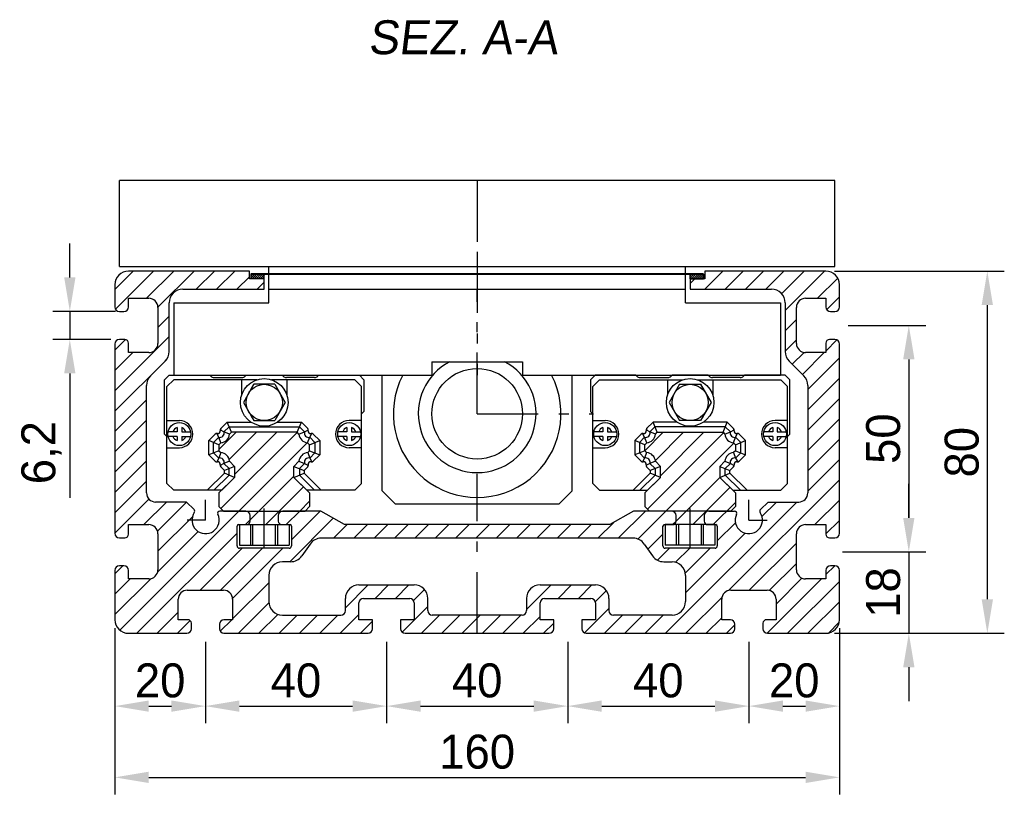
# Model space of a CAD drawing. Extents: x 209 to 1383, y 116 to 611.
# Tile 1 of 3: x 209 to 427, y 362 to 533. Entities that reach past the tile are written whole.
import ezdxf

# ---------------------------------------------------------------- set-up
doc = ezdxf.new("R2010")
doc.units = 0
doc.header["$LTSCALE"] = 2.25
doc.linetypes.add('PL2', pattern=[11, 6, -2, 1, -2])
doc.linetypes.add('TR2', pattern=[5, 3, -2])
doc.layers.get('0').update_dxf_attribs({"linetype": 'CONTINUOUS'})
doc.layers.get('DEFPOINTS').update_dxf_attribs({"linetype": 'CONTINUOUS'})
for name, color, linetype in [('ASSI', 241, 'PL2'), ('QUOTE', 60, 'CONTINUOUS'), ('TRATTEGGI', 1, 'TR2'), ('指線', 3, 'CONTINUOUS')]:
    doc.layers.add(name, color=color, linetype=linetype)
doc.styles.add('25TXT', font='txt', dxfattribs={"oblique": 7, "height": 7.5})
doc.dimstyles.get("Standard").update_dxf_attribs({"dimtxt": 0.18, "dimasz": 0.18, "dimexe": 0.18, "dimexo": 0.0625, "dimgap": 0.09, "dimtad": 0, "dimtih": 1, "dimtoh": 1, "dimdec": 4, "dimzin": 0, "dimdsep": 46, "dimtxsty": 'STANDARD', "dimcen": 0.09, "dimadec": 0, "dimazin": 0, "dimtfac": 1, "dimtdec": 4, "dimtofl": 0, "dimtmove": 0, "dimatfit": 3, "dimfxl": 1, "dimtolj": 1, "dimtzin": 0, "dimarcsym": 0})

# ---------------------------------------------------------------- blocks, each defined once
blk = doc.blocks.new('*D150')
at = {"color": 0, "linetype": 'ByBlock', "transparency": 16777216}
for p, q in [((290.51, 395.22), (290.51, 377.25)), ((330.51, 395.22), (330.51, 377.25)), ((298.01, 381), (323.01, 381))]:
    blk.add_line(p, q, dxfattribs=at)
for points in [[(298.01, 382.25), (298.01, 379.75), (290.51, 381)], [(323.01, 382.25), (323.01, 379.75), (330.51, 381)]]:
    blk.add_solid(points, dxfattribs=at)
at = {"layer": 'DEFPOINTS', "color": 0, "linetype": 'ByBlock', "transparency": 16777216}
for p in [(290.51, 397.09), (330.51, 397.09), (330.51, 381)]:
    blk.add_point(p, dxfattribs=at)
at = {"color": 0, "linetype": 'ByBlock', "transparency": 16777216, "insert": (310.51, 386.63), "char_height": 7.5, "attachment_point": 5}
blk.add_mtext('\\A1;40', dxfattribs=at)
blk = doc.blocks.new('*D152')
at = {"color": 0, "linetype": 'ByBlock', "transparency": 16777216}
for p, q in [((405.82, 422.59), (405.82, 430.09)), ((391.14, 415.09), (409.57, 415.09)), ((405.82, 415.09), (405.82, 397.09)), ((389.39, 397.09), (409.57, 397.09)), ((405.82, 389.59), (405.82, 382.09))]:
    blk.add_line(p, q, dxfattribs=at)
for points in [[(404.57, 422.59), (407.07, 422.59), (405.82, 415.09)], [(404.57, 389.59), (407.07, 389.59), (405.82, 397.09)]]:
    blk.add_solid(points, dxfattribs=at)
at = {"layer": 'DEFPOINTS', "color": 0, "linetype": 'ByBlock', "transparency": 16777216}
for p in [(389.26, 415.09), (387.51, 397.09), (405.82, 397.09)]:
    blk.add_point(p, dxfattribs=at)
at = {"color": 0, "linetype": 'ByBlock', "transparency": 16777216, "insert": (400.19, 406.09), "char_height": 7.5, "attachment_point": 5, "rotation": 90}
blk.add_mtext('\\A1;18', dxfattribs=at)
blk = doc.blocks.new('*D153')
at = {"color": 0, "linetype": 'ByBlock', "transparency": 16777216}
for p, q in [((392.39, 465.09), (409.57, 465.09)), ((405.82, 457.59), (405.82, 422.59)), ((392.7, 415.09), (409.57, 415.09))]:
    blk.add_line(p, q, dxfattribs=at)
for points in [[(404.57, 457.59), (407.07, 457.59), (405.82, 465.09)], [(404.57, 422.59), (407.07, 422.59), (405.82, 415.09)]]:
    blk.add_solid(points, dxfattribs=at)
at = {"layer": 'DEFPOINTS', "color": 0, "linetype": 'ByBlock', "transparency": 16777216}
for p in [(390.51, 465.09), (390.83, 415.09), (405.82, 415.09)]:
    blk.add_point(p, dxfattribs=at)
at = {"color": 0, "linetype": 'ByBlock', "transparency": 16777216, "insert": (400.19, 440.09), "char_height": 7.5, "attachment_point": 5, "rotation": 90}
blk.add_mtext('\\A1;50', dxfattribs=at)
blk = doc.blocks.new('*D154')
at = {"color": 0, "linetype": 'ByBlock', "transparency": 16777216}
for p, q in [((389.39, 477.09), (426.9, 477.09)), ((423.15, 469.59), (423.15, 404.59)), ((389.39, 397.09), (426.9, 397.09))]:
    blk.add_line(p, q, dxfattribs=at)
for points in [[(421.9, 469.59), (424.4, 469.59), (423.15, 477.09)], [(421.9, 404.59), (424.4, 404.59), (423.15, 397.09)]]:
    blk.add_solid(points, dxfattribs=at)
at = {"layer": 'DEFPOINTS', "color": 0, "linetype": 'ByBlock', "transparency": 16777216}
for p in [(387.51, 477.09), (387.51, 397.09), (423.15, 397.09)]:
    blk.add_point(p, dxfattribs=at)
at = {"color": 0, "linetype": 'ByBlock', "transparency": 16777216, "insert": (417.53, 437.09), "char_height": 7.5, "attachment_point": 5, "rotation": 90}
blk.add_mtext('\\A1;80', dxfattribs=at)
blk = doc.blocks.new('*D167')
at = {"color": 0, "linetype": 'ByBlock', "transparency": 16777216}
for p, q in [((370.51, 395.22), (370.51, 377.25)), ((330.51, 393.34), (330.51, 377.25)), ((338.01, 381), (363.01, 381))]:
    blk.add_line(p, q, dxfattribs=at)
for points in [[(338.01, 382.25), (338.01, 379.75), (330.51, 381)], [(363.01, 382.25), (363.01, 379.75), (370.51, 381)]]:
    blk.add_solid(points, dxfattribs=at)
at = {"layer": 'DEFPOINTS', "color": 0, "linetype": 'ByBlock', "transparency": 16777216}
for p in [(370.51, 397.09), (330.51, 395.22), (370.51, 381)]:
    blk.add_point(p, dxfattribs=at)
at = {"color": 0, "linetype": 'ByBlock', "transparency": 16777216, "insert": (350.51, 386.63), "char_height": 7.5, "attachment_point": 5}
blk.add_mtext('\\A1;40', dxfattribs=at)
blk = doc.blocks.new('*D168')
at = {"color": 0, "linetype": 'ByBlock', "transparency": 16777216}
for p, q in [((390.51, 398.22), (390.51, 377.25)), ((370.51, 395.22), (370.51, 377.25)), ((378.01, 381), (383.01, 381))]:
    blk.add_line(p, q, dxfattribs=at)
for points in [[(378.01, 382.25), (378.01, 379.75), (370.51, 381)], [(383.01, 382.25), (383.01, 379.75), (390.51, 381)]]:
    blk.add_solid(points, dxfattribs=at)
at = {"layer": 'DEFPOINTS', "color": 0, "linetype": 'ByBlock', "transparency": 16777216}
for p in [(390.51, 400.09), (370.51, 397.09), (390.51, 381)]:
    blk.add_point(p, dxfattribs=at)
at = {"color": 0, "linetype": 'ByBlock', "transparency": 16777216, "insert": (380.51, 386.63), "char_height": 7.5, "attachment_point": 5}
blk.add_mtext('\\A1;20', dxfattribs=at)
blk = doc.blocks.new('*D169')
at = {"color": 0, "linetype": 'ByBlock', "transparency": 16777216}
for p, q in [((230.51, 398.22), (230.51, 377.25)), ((250.51, 395.22), (250.51, 377.25)), ((238.01, 381), (243.01, 381))]:
    blk.add_line(p, q, dxfattribs=at)
for points in [[(238.01, 382.25), (238.01, 379.75), (230.51, 381)], [(243.01, 382.25), (243.01, 379.75), (250.51, 381)]]:
    blk.add_solid(points, dxfattribs=at)
at = {"layer": 'DEFPOINTS', "color": 0, "linetype": 'ByBlock', "transparency": 16777216}
for p in [(230.51, 400.09), (250.51, 397.09), (250.51, 381)]:
    blk.add_point(p, dxfattribs=at)
at = {"color": 0, "linetype": 'ByBlock', "transparency": 16777216, "insert": (240.51, 386.63), "char_height": 7.5, "attachment_point": 5}
blk.add_mtext('\\A1;20', dxfattribs=at)
blk = doc.blocks.new('*D170')
at = {"color": 0, "linetype": 'ByBlock', "transparency": 16777216}
for p, q in [((250.51, 395.22), (250.51, 377.25)), ((290.51, 395.22), (290.51, 377.25)), ((258.01, 381), (283.01, 381))]:
    blk.add_line(p, q, dxfattribs=at)
for points in [[(258.01, 382.25), (258.01, 379.75), (250.51, 381)], [(283.01, 382.25), (283.01, 379.75), (290.51, 381)]]:
    blk.add_solid(points, dxfattribs=at)
at = {"layer": 'DEFPOINTS', "color": 0, "linetype": 'ByBlock', "transparency": 16777216}
for p in [(250.51, 397.09), (290.51, 397.09), (290.51, 381)]:
    blk.add_point(p, dxfattribs=at)
at = {"color": 0, "linetype": 'ByBlock', "transparency": 16777216, "insert": (270.51, 386.63), "char_height": 7.5, "attachment_point": 5}
blk.add_mtext('\\A1;40', dxfattribs=at)
blk = doc.blocks.new('*D171')
at = {"color": 0, "linetype": 'ByBlock', "transparency": 16777216}
for p, q in [((220.57, 475.69), (220.57, 483.19)), ((230.64, 468.19), (216.82, 468.19)), ((220.57, 468.19), (220.57, 461.99)), ((229.64, 461.99), (216.82, 461.99)), ((220.57, 454.49), (220.57, 426.99))]:
    blk.add_line(p, q, dxfattribs=at)
for points in [[(219.32, 475.69), (221.82, 475.69), (220.57, 468.19)], [(219.32, 454.49), (221.82, 454.49), (220.57, 461.99)]]:
    blk.add_solid(points, dxfattribs=at)
at = {"layer": 'DEFPOINTS', "color": 0, "linetype": 'ByBlock', "transparency": 16777216}
for p in [(232.51, 468.19), (220.57, 461.99), (231.51, 461.99)]:
    blk.add_point(p, dxfattribs=at)
at = {"color": 0, "linetype": 'ByBlock', "transparency": 16777216, "insert": (214.32, 436.99), "char_height": 7.5, "attachment_point": 5, "rotation": 90}
blk.add_mtext('\\A1;6,2', dxfattribs=at)
blk = doc.blocks.new('*D172')
at = {"color": 0, "linetype": 'ByBlock', "transparency": 16777216}
for p, q in [((230.51, 398.22), (230.51, 361.51)), ((390.51, 398.22), (390.51, 361.51)), ((238.01, 365.26), (383.01, 365.26))]:
    blk.add_line(p, q, dxfattribs=at)
for points in [[(238.01, 366.51), (238.01, 364.01), (230.51, 365.26)], [(383.01, 366.51), (383.01, 364.01), (390.51, 365.26)]]:
    blk.add_solid(points, dxfattribs=at)
at = {"layer": 'DEFPOINTS', "color": 0, "linetype": 'ByBlock', "transparency": 16777216}
for p in [(230.51, 400.09), (390.51, 400.09), (390.51, 365.26)]:
    blk.add_point(p, dxfattribs=at)
at = {"color": 0, "linetype": 'ByBlock', "transparency": 16777216, "insert": (310.51, 370.89), "char_height": 7.5, "attachment_point": 5}
blk.add_mtext('\\A1;160', dxfattribs=at)

msp = doc.modelspace()

# ---------------------------------------------------------------- hatches: boundary and pattern name
at = {"layer": 'QUOTE'}
h = msp.add_hatch(dxfattribs=at)
h.set_pattern_fill('ANSI31', color=0, scale=0.1, style=0)
h.set_pattern_definition([(135, (458.25685, 256.08816), (0.2245064, 0.2245064), [])])
h.paths.add_polyline_path([(260.51, 476.39), (260.51, 475.39), (263.51, 475.39), (263.51, 476.39)])
h = msp.add_hatch(dxfattribs=at)
h.set_pattern_fill('ANSI31', color=0, scale=0.1, style=0)
h.set_pattern_definition([(45, (162.7701, 256.08816), (-0.2245064, 0.2245064), [])])
h.paths.add_polyline_path([(360.51, 476.39), (360.51, 475.39), (357.51, 475.39), (357.51, 476.39)])

# ---------------------------------------------------------------- linework, layer by layer
at = {"color": 0}
for p, q in [((389.51, 497.09), (231.51, 497.09)), ((231.51, 478.09), (231.51, 497.09)), ((389.51, 478.09), (389.51, 497.09)), ((231.51, 478.09), (389.51, 478.09)), ((260.21, 477.09), (233.51, 477.09)), ((260.21, 475.39), (260.21, 477.09)), ((264.51, 470.09), (264.51, 478.09)), ((356.51, 470.09), (356.51, 478.09)), ((387.51, 477.09), (360.81, 477.09)), ((360.81, 477.09), (360.81, 475.39)), ((230.51, 474.09), (230.51, 469.19)), ((263.51, 475.39), (260.21, 475.39)), ((263.51, 473.09), (263.51, 475.39)), ((357.51, 475.39), (357.51, 473.09)), ((360.81, 475.39), (357.51, 475.39)), ((390.51, 469.19), (390.51, 474.09)), ((245.51, 473.09), (263.51, 473.09)), ((264.51, 473.09), (356.51, 473.09)), ((357.51, 473.09), (375.51, 473.09)), ((233.51, 469.19), (233.51, 471.09)), ((233.51, 471.09), (238.01, 471.09)), ((242.51, 459.33), (242.51, 470.09)), ((243.51, 470.09), (264.51, 470.09)), ((243.51, 470.09), (243.51, 454.09)), ((356.51, 470.09), (377.51, 470.09)), ((377.51, 470.09), (377.51, 454.09)), ((378.51, 470.09), (378.51, 459.33)), ((383.01, 471.09), (387.51, 471.09)), ((387.51, 471.09), (387.51, 469.19)), ((231.51, 468.19), (232.51, 468.19)), ((240.01, 469.09), (240.01, 461.09)), ((381.01, 461.09), (381.01, 469.09)), ((388.51, 468.19), (389.51, 468.19)), ((230.51, 460.99), (230.51, 419.19)), ((232.71, 461.99), (231.51, 461.99)), ((233.51, 459.09), (233.51, 461.19)), ((387.51, 461.19), (387.51, 459.09)), ((389.51, 461.99), (388.31, 461.99)), ((390.51, 419.19), (390.51, 460.99)), ((238.01, 459.09), (233.51, 459.09)), ((387.51, 459.09), (383.01, 459.09)), ((238.39, 453.97), (241.63, 457.21)), ((300.51, 457.09), (320.51, 457.09)), ((300.51, 457.09), (300.51, 454.09)), ((320.51, 457.09), (320.51, 454.09)), ((379.39, 457.21), (382.64, 453.97)), ((243.51, 454.09), (300.51, 454.09)), ((289.51, 428.59), (289.51, 454.09)), ((320.51, 454.09), (377.51, 454.09)), ((331.51, 428.59), (331.51, 454.09)), ((237.51, 428.09), (237.51, 451.85)), ((383.51, 451.85), (383.51, 428.09)), ((289.51, 428.59), (292.51, 425.59)), ((328.51, 425.59), (331.51, 428.59)), ((246.3, 426.09), (239.51, 426.09)), ((247.99, 424.4), (246.3, 426.09)), ((259.4, 424.09), (253.7, 424.09)), ((276.01, 424.09), (267.6, 424.09)), ((281.21, 421.09), (276.01, 424.09)), ((328.51, 425.59), (292.51, 425.59)), ((345.01, 424.09), (339.82, 421.09)), ((353.43, 424.09), (345.01, 424.09)), ((361.63, 424.09), (367.33, 424.09)), ((373.04, 424.4), (374.73, 426.09)), ((374.73, 426.09), (381.51, 426.09)), ((260.4, 421.89), (260.4, 423.09)), ((266.6, 423.09), (266.6, 421.89)), ((354.43, 421.89), (354.43, 423.09)), ((360.63, 423.09), (360.63, 421.89)), ((233.51, 418.99), (233.51, 421.09)), ((233.51, 421.09), (238.01, 421.09)), ((257.5, 416.39), (257.5, 420.79)), ((257.8, 421.09), (259.6, 421.09)), ((267.4, 421.09), (269.2, 421.09)), ((269.5, 420.79), (269.5, 416.39)), ((339.82, 421.09), (281.21, 421.09)), ((351.53, 416.39), (351.53, 420.79)), ((351.83, 421.09), (353.63, 421.09)), ((361.43, 421.09), (363.23, 421.09)), ((363.53, 420.79), (363.53, 416.39)), ((383.01, 421.09), (387.51, 421.09)), ((387.51, 421.09), (387.51, 418.99)), ((231.51, 418.19), (232.71, 418.19)), ((240.01, 419.09), (240.01, 411.09)), ((344.95, 418.09), (276.08, 418.09)), ((381.01, 411.09), (381.01, 419.09)), ((388.31, 418.19), (389.51, 418.19)), ((269, 415.89), (258, 415.89)), ((273.62, 416.81), (271.77, 414.17)), ((347.41, 416.81), (349.25, 414.17)), ((363.03, 415.89), (352.03, 415.89)), ((230.51, 410.99), (230.51, 400.09)), ((232.51, 411.99), (231.51, 411.99)), ((233.51, 409.09), (233.51, 410.99)), ((269.31, 412.89), (267.5, 412.89)), ((351.71, 412.89), (353.53, 412.89)), ((387.51, 410.99), (387.51, 409.09)), ((389.51, 411.99), (388.51, 411.99)), ((390.51, 400.09), (390.51, 410.99)), ((238.01, 409.09), (233.51, 409.09)), ((264.5, 409.89), (264.5, 404.09)), ((356.53, 409.89), (356.53, 404.09)), ((387.51, 409.09), (383.01, 409.09)), ((246.51, 406.59), (254.51, 406.59)), ((284.41, 407.79), (296.61, 407.79)), ((324.41, 407.79), (336.61, 407.79)), ((366.51, 406.59), (374.51, 406.59)), ((244.51, 400.09), (244.51, 404.59)), ((256.51, 404.59), (256.51, 400.09)), ((281.41, 402.09), (281.41, 404.79)), ((285.41, 404.79), (295.61, 404.79)), ((299.61, 402.09), (299.61, 404.79)), ((321.41, 404.79), (321.41, 402.09)), ((325.41, 404.79), (335.61, 404.79)), ((339.61, 404.79), (339.61, 402.09)), ((364.51, 400.09), (364.51, 404.59)), ((376.51, 404.59), (376.51, 400.09)), ((284.41, 400.09), (284.41, 403.79)), ((296.61, 403.79), (296.61, 400.09)), ((324.41, 400.09), (324.41, 403.79)), ((336.61, 403.79), (336.61, 400.09)), ((246.61, 400.09), (244.51, 400.09)), ((256.51, 400.09), (254.61, 400.09)), ((267.5, 401.09), (280.41, 401.09)), ((287.41, 400.09), (284.41, 400.09)), ((287.41, 398.09), (287.41, 400.09)), ((296.61, 400.09), (293.61, 400.09)), ((293.61, 400.09), (293.61, 398.09)), ((320.41, 401.09), (300.61, 401.09)), ((327.41, 400.09), (324.41, 400.09)), ((327.41, 398.09), (327.41, 400.09)), ((336.61, 400.09), (333.61, 400.09)), ((333.61, 400.09), (333.61, 398.09)), ((353.53, 401.09), (340.61, 401.09)), ((366.41, 400.09), (364.51, 400.09)), ((376.51, 400.09), (374.41, 400.09)), ((247.41, 398.09), (247.41, 399.29)), ((253.61, 399.09), (253.61, 398.09)), ((367.41, 398.09), (367.41, 399.09)), ((373.61, 399.29), (373.61, 398.09)), ((233.51, 397.09), (246.41, 397.09)), ((254.61, 397.09), (286.41, 397.09)), ((294.61, 397.09), (326.41, 397.09)), ((334.61, 397.09), (366.41, 397.09)), ((374.61, 397.09), (387.51, 397.09))]:
    msp.add_line(p, q, dxfattribs=at)
at = {"color": 0, "ltscale": 0.27}
for p, q in [((242.5, 454.09), (241.5, 453.09)), ((241.5, 441.09), (241.5, 453.09)), ((242, 451.59), (243.5, 453.09)), ((242.5, 454.09), (251.5, 454.09)), ((261.9, 453.09), (243.5, 453.09)), ((251.71, 453.89), (251.5, 454.09)), ((252.41, 453.59), (258.59, 453.59)), ((258.5, 453.09), (258.5, 449.69)), ((259.5, 454.09), (259.29, 453.89)), ((259.5, 454.09), (267.5, 454.09)), ((283.5, 453.09), (265.1, 453.09)), ((267.5, 454.09), (267.71, 453.89)), ((274.59, 453.59), (268.41, 453.59)), ((268.5, 453.09), (268.5, 449.69)), ((275.29, 453.89), (275.5, 454.09)), ((275.5, 454.09), (284.5, 454.09)), ((283.5, 453.09), (285, 451.59)), ((284.5, 454.09), (285.5, 453.09)), ((285.5, 453.09), (285.5, 446.09)), ((336.53, 454.09), (335.53, 453.09)), ((335.53, 453.09), (335.53, 446.09)), ((337.53, 453.09), (336.03, 451.59)), ((345.53, 454.09), (336.53, 454.09)), ((337.53, 453.09), (355.93, 453.09)), ((345.73, 453.89), (345.53, 454.09)), ((346.44, 453.59), (352.61, 453.59)), ((352.53, 453.09), (352.53, 449.69)), ((353.53, 454.09), (353.32, 453.89)), ((361.53, 454.09), (353.53, 454.09)), ((359.13, 453.09), (377.53, 453.09)), ((361.53, 454.09), (361.73, 453.89)), ((368.61, 453.59), (362.44, 453.59)), ((362.53, 453.09), (362.53, 449.69)), ((369.32, 453.89), (369.53, 454.09)), ((378.53, 454.09), (369.53, 454.09)), ((379.03, 451.59), (377.53, 453.09)), ((378.53, 454.09), (379.53, 453.09)), ((379.53, 441.09), (379.53, 453.09)), ((242, 430.19), (242, 451.59)), ((261.19, 452.09), (258.88, 448.09)), ((260.61, 451.09), (261.19, 452.09)), ((265.81, 452.09), (261.19, 452.09)), ((265.81, 452.09), (268.12, 448.09)), ((285, 430.19), (285, 451.59)), ((336.03, 430.19), (336.03, 451.59)), ((355.22, 452.09), (352.91, 448.09)), ((355.22, 452.09), (359.84, 452.09)), ((359.84, 452.09), (362.15, 448.09)), ((360.41, 451.09), (359.84, 452.09)), ((379.03, 430.19), (379.03, 451.59)), ((258.88, 448.09), (261.19, 444.09)), ((268.12, 448.09), (265.81, 444.09)), ((352.91, 448.09), (355.22, 444.09)), ((362.15, 448.09), (359.84, 444.09)), ((285, 445.59), (285.5, 446.09)), ((336.03, 445.59), (335.53, 446.09)), ((242, 444.09), (244.75, 444.09)), ((253.91, 442.33), (255.31, 443.73)), ((256.24, 441.49), (255.31, 443.73)), ((255.31, 443.73), (260.58, 443.73)), ((260.61, 445.09), (261.19, 444.09)), ((261.19, 444.09), (265.81, 444.09)), ((266.43, 443.73), (271.69, 443.73)), ((270.76, 441.49), (271.69, 443.73)), ((271.69, 443.73), (273.09, 442.33)), ((285, 444.09), (282.25, 444.09)), ((336.03, 444.09), (338.78, 444.09)), ((349.34, 443.73), (347.93, 442.33)), ((350.27, 441.49), (349.34, 443.73)), ((354.6, 443.73), (349.34, 443.73)), ((359.84, 444.09), (355.22, 444.09)), ((360.41, 445.09), (359.84, 444.09)), ((365.71, 443.73), (360.45, 443.73)), ((364.79, 441.49), (365.71, 443.73)), ((367.12, 442.33), (365.71, 443.73)), ((379.03, 444.09), (376.28, 444.09)), ((254.61, 441.56), (253.76, 442.01)), ((254.61, 441.56), (255.74, 442.69)), ((255.84, 441.09), (254.61, 441.56)), ((255.74, 442.69), (271.26, 442.69)), ((256.24, 441.49), (255.84, 441.09)), ((256.24, 441.49), (255.84, 441.09)), ((270.76, 441.49), (256.24, 441.49)), ((270.76, 441.49), (256.24, 441.49)), ((271.16, 441.09), (270.76, 441.49)), ((271.16, 441.09), (270.76, 441.49)), ((271.16, 441.09), (272.39, 441.56)), ((271.26, 442.69), (272.39, 441.56)), ((272.39, 441.56), (273.24, 442.01)), ((348.64, 441.56), (347.79, 442.01)), ((349.77, 442.69), (348.64, 441.56)), ((349.87, 441.09), (348.64, 441.56)), ((365.28, 442.69), (349.77, 442.69)), ((349.87, 441.09), (350.27, 441.49)), ((349.87, 441.09), (350.27, 441.49)), ((350.27, 441.49), (364.79, 441.49)), ((350.27, 441.49), (364.79, 441.49)), ((364.79, 441.49), (365.19, 441.09)), ((364.79, 441.49), (365.19, 441.09)), ((365.19, 441.09), (366.42, 441.56)), ((366.42, 441.56), (365.28, 442.69)), ((366.42, 441.56), (367.26, 442.01)), ((242, 440.59), (241.5, 441.09)), ((251.26, 439.68), (252.68, 441.1)), ((253.5, 438.75), (251.26, 439.68)), ((251.26, 436.49), (251.26, 439.68)), ((252.3, 439.25), (253.45, 440.4)), ((252.3, 436.92), (252.3, 439.25)), ((253.45, 440.4), (253, 441.25)), ((253.92, 439.17), (253.45, 440.4)), ((253.92, 439.17), (253.5, 438.75)), ((253.92, 439.17), (253.5, 438.75)), ((273.08, 439.17), (273.55, 440.4)), ((273.5, 438.75), (273.08, 439.17)), ((273.5, 438.75), (273.08, 439.17)), ((273.5, 438.75), (275.74, 439.68)), ((273.55, 440.4), (274, 441.25)), ((273.55, 440.4), (274.7, 439.25)), ((274.32, 441.1), (275.74, 439.68)), ((274.7, 439.25), (274.7, 436.93)), ((275.74, 439.68), (275.74, 436.49)), ((346.71, 441.1), (345.29, 439.68)), ((347.53, 438.75), (345.29, 439.68)), ((345.29, 439.68), (345.29, 436.49)), ((347.48, 440.4), (346.33, 439.25)), ((346.33, 439.25), (346.33, 436.93)), ((347.48, 440.4), (347.03, 441.25)), ((347.95, 439.17), (347.48, 440.4)), ((347.53, 438.75), (347.95, 439.17)), ((347.53, 438.75), (347.95, 439.17)), ((367.11, 439.17), (367.57, 440.4)), ((367.11, 439.17), (367.53, 438.75)), ((367.11, 439.17), (367.53, 438.75)), ((367.53, 438.75), (369.77, 439.68)), ((367.57, 440.4), (368.02, 441.25)), ((368.73, 439.25), (367.57, 440.4)), ((369.77, 439.68), (368.34, 441.1)), ((368.73, 436.92), (368.73, 439.25)), ((369.77, 436.49), (369.77, 439.68)), ((379.03, 440.59), (379.53, 441.09)), ((242, 438.09), (244.75, 438.09)), ((253.5, 437.42), (251.26, 436.49)), ((253.91, 437.01), (253.44, 435.78)), ((253.5, 438.75), (253.5, 437.42)), ((253.5, 438.75), (253.5, 437.42)), ((253.5, 437.42), (253.91, 437.01)), ((253.5, 437.42), (253.91, 437.01)), ((273.09, 437.01), (273.5, 437.42)), ((273.09, 437.01), (273.5, 437.42)), ((273.09, 437.01), (273.56, 435.78)), ((273.5, 437.42), (273.5, 438.75)), ((273.5, 437.42), (273.5, 438.75)), ((273.5, 437.42), (275.74, 436.49)), ((285, 438.09), (282.25, 438.09)), ((336.03, 438.09), (338.78, 438.09)), ((347.53, 437.42), (345.29, 436.49)), ((347.93, 437.01), (347.47, 435.78)), ((347.53, 437.42), (347.53, 438.75)), ((347.53, 437.42), (347.53, 438.75)), ((347.93, 437.01), (347.53, 437.42)), ((347.93, 437.01), (347.53, 437.42)), ((367.53, 437.42), (367.12, 437.01)), ((367.53, 437.42), (367.12, 437.01)), ((367.12, 437.01), (367.58, 435.78)), ((367.53, 438.75), (367.53, 437.42)), ((367.53, 438.75), (367.53, 437.42)), ((367.53, 437.42), (369.77, 436.49)), ((379.03, 438.09), (376.28, 438.09)), ((252.68, 435.08), (251.26, 436.49)), ((253.44, 435.78), (252.3, 436.92)), ((253.44, 435.78), (253, 434.93)), ((255.84, 435.08), (254.61, 434.62)), ((255.84, 435.08), (256.95, 433.97)), ((255.84, 435.08), (256.95, 433.97)), ((270.05, 433.97), (271.16, 435.08)), ((270.05, 433.97), (271.16, 435.08)), ((271.16, 435.08), (272.39, 434.62)), ((274.7, 436.93), (273.56, 435.78)), ((273.56, 435.78), (274, 434.93)), ((275.74, 436.49), (274.32, 435.08)), ((345.29, 436.49), (346.71, 435.08)), ((346.33, 436.93), (347.47, 435.78)), ((347.47, 435.78), (347.02, 434.93)), ((349.87, 435.08), (348.63, 434.62)), ((350.98, 433.97), (349.87, 435.08)), ((350.98, 433.97), (349.87, 435.08)), ((365.18, 435.08), (364.08, 433.97)), ((365.18, 435.08), (364.08, 433.97)), ((365.18, 435.08), (366.42, 434.62)), ((367.58, 435.78), (368.73, 436.92)), ((367.58, 435.78), (368.03, 434.93)), ((368.35, 435.08), (369.77, 436.49)), ((254.61, 434.62), (253.76, 434.17)), ((254.71, 433.04), (253.9, 433.85)), ((255.75, 433.47), (254.61, 434.62)), ((256.95, 433.97), (254.71, 433.04)), ((254.71, 432.47), (254.71, 433.04)), ((255.75, 432.04), (255.75, 433.47)), ((256.95, 433.97), (256.95, 431.54)), ((256.95, 433.97), (256.95, 431.54)), ((270.05, 433.97), (272.29, 433.04)), ((270.05, 431.54), (270.05, 433.97)), ((270.05, 431.54), (270.05, 433.97)), ((272.39, 434.62), (271.25, 433.48)), ((271.25, 433.48), (271.25, 432.04)), ((273.1, 433.85), (272.29, 433.04)), ((272.29, 433.04), (272.29, 432.47)), ((272.39, 434.62), (273.24, 434.17)), ((348.63, 434.62), (347.78, 434.17)), ((347.93, 433.85), (348.74, 433.04)), ((348.63, 434.62), (349.78, 433.48)), ((350.98, 433.97), (348.74, 433.04)), ((348.74, 433.04), (348.74, 432.47)), ((349.78, 433.48), (349.78, 432.04)), ((350.98, 431.54), (350.98, 433.97)), ((350.98, 431.54), (350.98, 433.97)), ((364.08, 433.97), (364.08, 431.54)), ((364.08, 433.97), (364.08, 431.54)), ((364.08, 433.97), (366.32, 433.04)), ((365.28, 433.47), (366.42, 434.62)), ((365.28, 432.04), (365.28, 433.47)), ((366.32, 433.04), (367.12, 433.85)), ((366.32, 432.47), (366.32, 433.04)), ((366.42, 434.62), (367.27, 434.17)), ((250.93, 428.69), (254.71, 432.47)), ((252.4, 428.69), (255.75, 432.04)), ((256.95, 431.54), (253.5, 428.09)), ((256.95, 431.54), (254.1, 428.69)), ((256.95, 431.54), (254.71, 432.47)), ((270.05, 431.54), (272.29, 432.47)), ((272.9, 428.69), (270.05, 431.54)), ((273.5, 428.09), (270.05, 431.54)), ((274.6, 428.69), (271.25, 432.04)), ((272.29, 432.47), (276.07, 428.69)), ((348.74, 432.47), (344.96, 428.69)), ((346.43, 428.69), (349.78, 432.04)), ((347.53, 428.09), (350.98, 431.54)), ((348.13, 428.69), (350.98, 431.54)), ((350.98, 431.54), (348.74, 432.47)), ((364.08, 431.54), (366.32, 432.47)), ((364.08, 431.54), (367.53, 428.09)), ((364.08, 431.54), (366.93, 428.69)), ((368.62, 428.69), (365.28, 432.04)), ((370.09, 428.69), (366.32, 432.47)), ((242, 430.19), (243.5, 428.69)), ((242, 430.19), (243.5, 428.69)), ((254.1, 428.69), (243.5, 428.69)), ((283.5, 428.69), (272.9, 428.69)), ((285, 430.19), (283.5, 428.69)), ((336.03, 430.19), (337.53, 428.69)), ((337.53, 428.69), (348.13, 428.69)), ((366.93, 428.69), (377.53, 428.69)), ((379.03, 430.19), (377.53, 428.69)), ((379.03, 430.19), (377.53, 428.69)), ((253.5, 428.09), (253.5, 425.09)), ((273.5, 428.09), (273.5, 425.09)), ((347.53, 428.09), (347.53, 425.09)), ((367.53, 428.09), (367.53, 425.09)), ((253.5, 425.09), (254.5, 424.09)), ((254.5, 424.09), (272.5, 424.09)), ((273.5, 425.09), (272.5, 424.09)), ((347.53, 425.09), (348.53, 424.09)), ((366.53, 424.09), (348.53, 424.09)), ((367.53, 425.09), (366.53, 424.09))]:
    msp.add_line(p, q, dxfattribs=at)
at = {"color": 0}
for centre, radius in [((310.51, 445.59), 10), ((263.5, 448.09), 5.25), ((357.53, 448.09), 5.25), ((263.5, 448.09), 4), ((357.53, 448.09), 4)]:
    msp.add_circle(centre, radius, dxfattribs=at)
for centre, radius, start, end in [((233.51, 474.09), 3, 90, 180), ((387.51, 474.09), 3, 0, 90), ((245.51, 470.09), 3, 90, 180), ((375.51, 470.09), 3, 360, 90), ((238.01, 469.09), 2, 360, 90), ((383.01, 469.09), 2, 90, 180), ((231.51, 469.19), 1, 180, 270), ((232.51, 469.19), 1, 270, 0), ((388.51, 469.19), 1, 180, 270), ((389.51, 469.19), 1, 270, 0), ((231.51, 460.99), 1, 89.9885, 179.9885), ((232.71, 461.19), 0.8, 360, 90), ((238.01, 461.09), 2, 270, 0), ((383.01, 461.09), 2, 180, 270), ((388.31, 461.19), 0.8, 90, 180), ((389.51, 460.99), 1, 0.0115, 90.0115), ((239.51, 459.33), 3, 315, 360), ((381.51, 459.33), 3, 180, 225), ((310.51, 445.59), 13, 117.7906, 62.2094), ((240.51, 451.85), 3, 135, 180), ((310.51, 445.59), 18.5, 152.6459, 27.3541), ((380.51, 451.85), 3, 0, 45), ((239.51, 428.09), 2, 180, 270), ((381.51, 428.09), 2, 270, 0), ((247.64, 424.05), 0.5, 325.9849, 45), ((253.7, 423.59), 0.5, 90, 205.3769), ((259.4, 423.09), 1, 0, 90), ((267.6, 423.09), 1, 90, 180), ((353.43, 423.09), 1, 0, 90), ((361.63, 423.09), 1, 90, 180), ((367.33, 423.59), 0.5, 334.6231, 90), ((373.39, 424.05), 0.5, 135, 214.0151), ((250.54, 422.09), 3, 145.9849, 25.3769), ((259.6, 421.89), 0.8, 270, 0), ((267.4, 421.89), 0.8, 180, 270), ((353.63, 421.89), 0.8, 270, 360), ((361.43, 421.89), 0.8, 180, 270), ((370.49, 422.09), 3, 154.6231, 34.0151), ((238.01, 419.09), 2, 0, 90), ((257.8, 420.79), 0.3, 90, 180), ((269.2, 420.79), 0.3, 0, 90), ((351.83, 420.79), 0.3, 90, 180), ((363.23, 420.79), 0.3, 0, 90), ((383.01, 419.09), 2, 90, 180), ((231.51, 419.19), 1, 180.0115, 270.0115), ((232.71, 418.99), 0.8, 270, 0), ((276.08, 415.09), 3, 90, 145), ((344.95, 415.09), 3, 35, 90), ((388.31, 418.99), 0.8, 180, 270), ((389.51, 419.19), 1, 269.9885, 359.9885), ((258, 416.39), 0.5, 180, 270), ((269, 416.39), 0.5, 270, 0), ((352.03, 416.39), 0.5, 180, 270), ((363.03, 416.39), 0.5, 270, 0), ((269.31, 415.89), 3, 270, 325), ((351.71, 415.89), 3, 215, 270), ((231.51, 410.99), 1, 90, 180), ((232.51, 410.99), 1, 360, 90), ((238.01, 411.09), 2, 270, 0), ((267.5, 409.89), 3, 90, 180), ((353.53, 409.89), 3, 0, 90), ((383.01, 411.09), 2, 180, 270), ((388.51, 410.99), 1, 90, 180), ((389.51, 410.99), 1, 360, 90), ((246.51, 404.59), 2, 90, 180), ((254.51, 404.59), 2, 0, 90), ((284.41, 404.79), 3, 90, 180), ((296.61, 404.79), 3, 0, 90), ((324.41, 404.79), 3, 90, 180), ((336.61, 404.79), 3, 0, 90), ((366.51, 404.59), 2, 90, 180), ((374.51, 404.59), 2, 0, 90), ((285.41, 403.79), 1, 90, 180), ((295.61, 403.79), 1, 0, 90), ((325.41, 403.79), 1, 90, 180), ((335.61, 403.79), 1, 360, 90), ((267.5, 404.09), 3, 180, 270), ((353.53, 404.09), 3, 270, 360), ((233.51, 400.09), 3, 180, 270), ((246.61, 399.29), 0.8, 0, 90), ((254.61, 399.09), 1, 90, 180), ((280.41, 402.09), 1, 270, 0), ((300.61, 402.09), 1, 180, 270), ((320.41, 402.09), 1, 270, 0), ((340.61, 402.09), 1, 180, 270), ((366.41, 399.09), 1, 360, 90), ((374.41, 399.29), 0.8, 90, 180), ((387.51, 400.09), 3, 270, 0), ((246.41, 398.09), 1, 270, 0), ((254.61, 398.09), 1, 180, 270), ((286.41, 398.09), 1, 270, 0), ((294.61, 398.09), 1, 180, 270), ((326.41, 398.09), 1, 270, 0), ((334.61, 398.09), 1, 180, 270), ((366.41, 398.09), 1, 270, 360), ((374.61, 398.09), 1, 180, 270)]:
    msp.add_arc(centre, radius, start, end, dxfattribs=at)
at = {"color": 0, "ltscale": 0.27}
for centre, radius, start, end in [((252.41, 454.59), 1, 225, 270), ((258.59, 454.59), 1, 270, 315), ((268.41, 454.59), 1, 225, 270), ((274.59, 454.59), 1, 270, 315), ((346.44, 454.59), 1, 225, 270), ((352.61, 454.59), 1, 270, 315), ((362.44, 454.59), 1, 225, 270), ((368.61, 454.59), 1, 270, 315), ((244.75, 441.09), 3, 270, 90), ((282.25, 441.09), 3, 90, 270), ((338.78, 441.09), 3, 270, 90), ((376.28, 441.09), 3, 90, 270), ((253.3, 441.72), 0.5, 254.9886, 15.0114), ((253.72, 441.29), 0.93, 253.2656, 16.7344), ((254.26, 441.97), 0.5, 135, 195.0114), ((273.28, 441.29), 0.93, 163.2656, 286.7344), ((272.74, 441.97), 0.5, 345, 45), ((273.7, 441.72), 0.5, 165, 285), ((347.32, 441.72), 0.5, 255, 15), ((347.75, 441.29), 0.93, 253.2656, 16.7344), ((348.29, 441.97), 0.5, 135, 195), ((367.31, 441.29), 0.93, 163.2656, 286.7344), ((366.76, 441.97), 0.5, 344.9886, 45), ((367.73, 441.72), 0.5, 164.9886, 285.0114), ((253.04, 440.75), 0.5, 74.9886, 135), ((253.72, 441.29), 2.13, 275.367, 354.633), ((253.72, 441.29), 2.13, 275.367, 354.633), ((273.28, 441.29), 2.13, 185.367, 264.633), ((273.28, 441.29), 2.13, 185.367, 264.633), ((273.96, 440.75), 0.5, 45, 105), ((347.06, 440.75), 0.5, 75, 135), ((347.75, 441.29), 2.13, 275.367, 354.633), ((347.75, 441.29), 2.13, 275.367, 354.633), ((367.31, 441.29), 2.13, 185.367, 264.633), ((367.31, 441.29), 2.13, 185.367, 264.633), ((367.99, 440.75), 0.5, 45, 105.0114), ((253.72, 434.89), 2.13, 5.0499, 84.9501), ((253.72, 434.89), 2.13, 5.0499, 84.9501), ((273.28, 434.89), 2.13, 95.0753, 174.9247), ((273.28, 434.89), 2.13, 95.0753, 174.9247), ((347.75, 434.89), 2.13, 5.0753, 84.9247), ((347.75, 434.89), 2.13, 5.0753, 84.9247), ((367.31, 434.89), 2.13, 95.0499, 174.9501), ((367.31, 434.89), 2.13, 95.0499, 174.9501), ((253.03, 435.43), 0.5, 225, 285.0402), ((253.29, 434.46), 0.5, 344.9598, 105.0402), ((253.72, 434.89), 0.93, 342.7391, 107.2608), ((273.28, 434.89), 0.93, 72.7814, 197.2186), ((273.71, 434.46), 0.5, 75, 195), ((273.97, 435.43), 0.5, 255, 315), ((347.06, 435.43), 0.5, 225, 285), ((347.32, 434.46), 0.5, 345, 105), ((347.75, 434.89), 0.93, 342.7814, 107.2186), ((367.31, 434.89), 0.93, 72.7392, 197.2609), ((367.74, 434.46), 0.5, 74.9598, 195.0402), ((367.99, 435.43), 0.5, 254.9598, 315), ((254.26, 434.2), 0.5, 164.9598, 225), ((272.74, 434.2), 0.5, 315, 15), ((348.28, 434.2), 0.5, 165, 225), ((366.77, 434.2), 0.5, 315, 15.0402)]:
    msp.add_arc(centre, radius, start, end, dxfattribs=at)
at = {"layer": 'ASSI', "color": 0}
for p, q in [((310.51, 497.09), (310.51, 478.09)), ((310.51, 481.35), (310.51, 454.09)), ((310.51, 445.59), (310.51, 473.02)), ((310.51, 445.59), (336.21, 445.59)), ((310.51, 397.09), (310.51, 432.31)), ((250.54, 422.09), (250.54, 426.56)), ((370.49, 422.09), (370.49, 426.56)), ((263.5, 415.89), (263.5, 424.09)), ((263.51, 416.59), (263.51, 424.65)), ((357.51, 416.59), (357.51, 424.65)), ((357.53, 415.89), (357.53, 424.09)), ((250.54, 422.09), (246.45, 422.09)), ((370.49, 422.09), (374.57, 422.09))]:
    msp.add_line(p, q, dxfattribs=at)
at = {"layer": 'QUOTE', "color": 0}
for p, q in [((230.51, 473.07), (234.54, 477.09)), ((230.64, 468.71), (239.03, 477.09)), ((237.52, 471.09), (243.52, 477.09)), ((240.01, 469.1), (248.01, 477.09)), ((248.5, 473.09), (252.5, 477.09)), ((252.99, 473.09), (256.99, 477.09)), ((260.51, 476.59), (360.51, 476.59)), ((260.51, 476.39), (360.51, 476.39)), ((260.51, 476.39), (260.51, 475.39)), ((260.51, 476.39), (263.51, 476.39)), ((263.51, 475.39), (263.51, 476.39)), ((360.51, 476.39), (357.51, 476.39)), ((357.51, 475.39), (357.51, 476.39)), ((360.51, 476.39), (360.51, 475.39)), ((360.75, 473.09), (364.75, 477.09)), ((365.24, 473.09), (369.24, 477.09)), ((369.73, 473.09), (373.73, 477.09)), ((374.22, 473.09), (378.22, 477.09)), ((377.73, 472.11), (382.71, 477.09)), ((378.51, 468.4), (387.2, 477.09)), ((257.48, 473.09), (260.21, 475.83)), ((263.51, 475.39), (260.51, 475.39)), ((261.97, 473.09), (263.51, 474.64)), ((357.51, 474.35), (358.56, 475.39)), ((357.51, 475.39), (360.51, 475.39)), ((385.69, 471.09), (390.14, 475.54)), ((387.7, 468.61), (390.51, 471.42)), ((240.01, 464.61), (242.51, 467.11)), ((378.51, 463.91), (381.01, 466.41)), ((230.51, 450.62), (242.51, 462.62)), ((230.51, 459.6), (232.89, 461.97)), ((378.51, 459.42), (381.01, 461.92)), ((387.51, 459.44), (389.96, 461.89)), ((230.51, 455.11), (234.5, 459.09)), ((380.09, 456.51), (382.7, 459.12)), ((382.34, 454.27), (387.16, 459.09)), ((230.51, 446.13), (241.89, 457.51)), ((383.51, 450.95), (390.51, 457.95)), ((383.51, 446.46), (390.51, 453.46)), ((230.51, 441.64), (237.51, 448.64)), ((383.51, 441.97), (390.51, 448.97)), ((230.51, 437.15), (237.51, 444.15)), ((383.51, 437.48), (390.51, 444.48)), ((253.5, 437.68), (257.31, 441.49)), ((253.94, 424.65), (270.77, 441.48)), ((255.77, 435.47), (261.8, 441.49)), ((256.95, 432.15), (266.29, 441.49)), ((347.53, 437.42), (351.6, 441.49)), ((348.1, 424.52), (364.93, 441.35)), ((349.85, 435.25), (356.09, 441.49)), ((350.98, 431.89), (360.58, 441.49)), ((230.51, 432.66), (237.51, 439.66)), ((231.58, 397.8), (272.96, 439.19)), ((383.51, 432.99), (390.51, 439.99)), ((352.16, 424.09), (367.17, 439.1)), ((230.51, 428.17), (237.51, 435.17)), ((383.51, 428.5), (390.51, 435.5)), ((230.51, 423.68), (237.51, 430.68)), ((259.36, 421.09), (270.05, 431.78)), ((354.43, 421.87), (364.09, 431.53)), ((366.03, 406.53), (390.51, 431.01)), ((263.85, 421.09), (272.17, 429.42)), ((358.14, 421.09), (366.33, 429.28)), ((230.51, 419.19), (238.05, 426.73)), ((271.34, 424.09), (273.5, 426.25)), ((385.08, 421.09), (390.51, 426.52)), ((236.91, 421.09), (241.91, 426.09)), ((239.94, 419.63), (246.35, 426.04)), ((268.34, 421.09), (271.34, 424.09)), ((269.5, 417.76), (275.83, 424.09)), ((341.67, 418.09), (347.67, 424.09)), ((345.98, 417.91), (352.16, 424.09)), ((352.1, 397.09), (381.1, 426.09)), ((362.63, 421.09), (367.53, 425.99)), ((373.39, 422.87), (376.61, 426.09)), ((240.01, 415.22), (247.63, 422.83)), ((269.12, 412.89), (278.74, 422.52)), ((353.65, 421.09), (354.43, 421.87)), ((387.51, 419.03), (390.51, 422.03)), ((239.97, 410.69), (248.88, 419.59)), ((258.01, 421.09), (269.01, 421.09)), ((258.01, 421.09), (258.01, 416.59)), ((269.01, 421.09), (269.01, 416.59)), ((278.81, 418.09), (281.81, 421.09)), ((283.3, 418.09), (286.3, 421.09)), ((287.79, 418.09), (290.79, 421.09)), ((292.28, 418.09), (295.28, 421.09)), ((296.77, 418.09), (299.77, 421.09)), ((301.26, 418.09), (304.26, 421.09)), ((305.75, 418.09), (308.75, 421.09)), ((310.51, 418.37), (313.24, 421.09)), ((314.73, 418.09), (317.73, 421.09)), ((319.22, 418.09), (322.22, 421.09)), ((323.71, 418.09), (326.71, 421.09)), ((328.2, 418.09), (331.2, 421.09)), ((332.69, 418.09), (335.69, 421.09)), ((337.18, 418.09), (340.68, 421.59)), ((363.01, 421.09), (352.01, 421.09)), ((352.01, 421.09), (352.01, 416.59)), ((353.65, 421.09), (353.65, 421.09)), ((363.01, 421.09), (363.01, 416.59)), ((363.53, 417.5), (367.55, 421.52)), ((235.36, 397.09), (257.5, 419.23)), ((310.24, 418.09), (310.51, 418.37)), ((348.22, 415.66), (351.53, 418.97)), ((356.53, 406.01), (369.71, 419.19)), ((249.35, 406.59), (258.65, 415.89)), ((253.84, 406.59), (263.14, 415.89)), ((256.51, 404.77), (267.63, 415.89)), ((258.01, 416.59), (269.01, 416.59)), ((350.3, 413.25), (352.94, 415.89)), ((363.01, 416.59), (352.01, 416.59)), ((354.32, 412.78), (357.43, 415.89)), ((356.48, 410.45), (361.92, 415.89)), ((370.58, 406.59), (381.01, 417.02)), ((230.51, 410.21), (232.3, 411.99)), ((375.01, 406.53), (381.01, 412.53)), ((387.51, 410.05), (389.45, 411.99)), ((230.51, 401.23), (238.42, 409.13)), ((230.51, 405.72), (233.89, 409.09)), ((374.55, 397.09), (386.55, 409.09)), ((376.51, 403.54), (382.22, 409.25)), ((256.51, 400.29), (264.5, 408.27)), ((281.41, 402.74), (286.47, 407.79)), ((287.96, 404.79), (290.96, 407.79)), ((292.45, 404.79), (295.45, 407.79)), ((296.46, 404.32), (298.89, 406.74)), ((321.41, 402.32), (326.88, 407.79)), ((328.37, 404.79), (331.37, 407.79)), ((332.86, 404.79), (335.86, 407.79)), ((379.04, 397.09), (390.51, 408.56)), ((336.59, 404.03), (339.07, 406.51)), ((356.59, 397.09), (364.57, 405.07)), ((257.81, 397.09), (264.51, 403.8)), ((293.97, 397.33), (299.61, 402.97)), ((334.22, 397.17), (339.61, 402.56)), ((383.53, 397.09), (390.51, 404.07)), ((239.85, 397.09), (244.51, 401.76)), ((253.77, 397.55), (256.32, 400.09)), ((262.3, 397.09), (266.48, 401.27)), ((266.79, 397.09), (270.79, 401.09)), ((271.28, 397.09), (275.28, 401.09)), ((275.77, 397.09), (279.77, 401.09)), ((280.26, 397.09), (284.41, 401.25)), ((298.22, 397.09), (302.22, 401.09)), ((302.71, 397.09), (306.71, 401.09)), ((307.2, 397.09), (310.51, 400.4)), ((310.51, 400.4), (311.2, 401.09)), ((311.69, 397.09), (315.69, 401.09)), ((316.18, 397.09), (320.18, 401.09)), ((320.67, 397.09), (324.41, 400.83)), ((338.63, 397.09), (342.63, 401.09)), ((343.12, 397.09), (347.12, 401.09)), ((347.61, 397.09), (351.61, 401.09)), ((361.08, 397.09), (364.51, 400.52)), ((244.34, 397.09), (247.14, 399.89)), ((284.75, 397.09), (287.41, 399.76)), ((325.16, 397.09), (327.41, 399.34)), ((365.57, 397.09), (367.41, 398.93)), ((388.08, 397.15), (390.46, 399.53))]:
    msp.add_line(p, q, dxfattribs=at)
at = {"layer": 'TRATTEGGI', "color": 0}
for p, q in [((260.51, 416.59), (260.51, 421.09)), ((261.01, 416.59), (261.01, 421.09)), ((266.01, 416.59), (266.01, 421.09)), ((266.51, 416.59), (266.51, 421.09)), ((354.51, 416.59), (354.51, 421.09)), ((355.01, 416.59), (355.01, 421.09)), ((360.01, 416.59), (360.01, 421.09)), ((360.51, 416.59), (360.51, 421.09))]:
    msp.add_line(p, q, dxfattribs=at)
at = {"layer": '指線', "color": 0, "ltscale": 0.27}
for p, q in [((244.25, 441.6), (242.27, 441.6)), ((244.25, 442.53), (244.25, 441.6)), ((245.27, 442.53), (245.27, 441.6)), ((245.27, 441.6), (247.25, 441.6)), ((281.75, 441.6), (279.77, 441.6)), ((281.75, 442.53), (281.75, 441.6)), ((282.77, 442.53), (282.77, 441.6)), ((282.77, 441.6), (284.75, 441.6)), ((338.26, 441.6), (336.28, 441.6)), ((338.26, 442.53), (338.26, 441.6)), ((339.28, 442.53), (339.28, 441.6)), ((339.28, 441.6), (341.26, 441.6)), ((375.76, 441.6), (373.78, 441.6)), ((375.76, 442.53), (375.76, 441.6)), ((376.78, 442.53), (376.78, 441.6)), ((376.78, 441.6), (378.76, 441.6)), ((244.25, 440.58), (242.27, 440.58)), ((244.25, 440.58), (244.25, 439.66)), ((245.27, 440.58), (247.25, 440.58)), ((245.27, 440.58), (245.27, 439.66)), ((281.75, 440.58), (279.77, 440.58)), ((281.75, 440.58), (281.75, 439.66)), ((282.77, 440.58), (282.77, 439.66)), ((282.77, 440.58), (284.75, 440.58)), ((338.26, 440.58), (336.28, 440.58)), ((338.26, 440.58), (338.26, 439.66)), ((339.28, 440.58), (341.26, 440.58)), ((339.28, 440.58), (339.28, 439.66)), ((375.76, 440.58), (373.78, 440.58)), ((375.76, 440.58), (375.76, 439.66)), ((376.78, 440.58), (378.76, 440.58)), ((376.78, 440.58), (376.78, 439.66))]:
    msp.add_line(p, q, dxfattribs=at)
for centre in [(244.75, 441.09), (282.25, 441.09), (338.78, 441.09), (376.28, 441.09)]:
    msp.add_circle(centre, 2.54, dxfattribs=at)
for centre, start, end in [((244.75, 441.09), 109.2132, 160.4925), ((244.75, 441.09), 19.5253, 70.1982), ((282.25, 441.09), 109.2132, 160.4925), ((282.25, 441.09), 19.5253, 70.1982), ((338.78, 441.09), 109.8018, 160.4747), ((338.78, 441.09), 19.5075, 70.7868), ((376.28, 441.09), 109.8018, 160.4747), ((376.28, 441.09), 19.5075, 70.7868), ((244.75, 441.09), 199.507, 250.8045), ((244.75, 441.09), 289.8195, 340.5107), ((282.25, 441.09), 199.507, 250.8045), ((282.25, 441.09), 289.8195, 340.5107), ((338.78, 441.09), 199.4893, 250.1805), ((338.78, 441.09), 289.1955, 340.493), ((376.28, 441.09), 199.4893, 250.1805), ((376.28, 441.09), 289.1955, 340.493)]:
    msp.add_arc(centre, 1.52, start, end, dxfattribs=at)

# ---------------------------------------------------------------- texts
at = {"color": 0, "style": '25TXT', "oblique": 7}
msp.add_text('SEZ. A-A', height=7.5, dxfattribs=at).set_placement((286.44, 525.01))

# ---------------------------------------------------------------- dimensions: what is measured, and where the dimension line sits
at = {"layer": 'QUOTE', "color": 0}
for base, p1, p2, angle, picture, middle in [((220.57, 461.99), (232.51, 468.19), (231.51, 461.99), 90, '*D171', (214.32, 436.99)), ((423.15, 397.09), (387.51, 477.09), (387.51, 397.09), 270, '*D154', (417.53, 437.09)), ((405.82, 415.09), (390.51, 465.09), (390.83, 415.09), 270, '*D153', (400.19, 440.09)), ((405.82, 397.09), (389.26, 415.09), (387.51, 397.09), 270, '*D152', (400.19, 406.09))]:
    dim = msp.add_linear_dim(base=base, p1=p1, p2=p2, angle=angle, dimstyle='STANDARD', override={"dimscale": 3, "dimtxt": 2.5, "dimasz": 2.5, "dimexe": 1.25, "dimexo": 0.625, "dimgap": 0.625, "dimtad": 1, "dimtih": 0, "dimtoh": 0, "dimdec": 1, "dimzin": 8, "dimlunit": 6, "dimcen": 2.5, "dimtofl": 1}, dxfattribs=at)
    dim.commit()
    dim.dimension.update_dxf_attribs({"geometry": picture, "text_midpoint": middle})
for base, p1, p2, picture, middle in [((250.51, 381), (230.51, 400.09), (250.51, 397.09), '*D169', (240.51, 386.63)), ((390.51, 365.26), (230.51, 400.09), (390.51, 400.09), '*D172', (310.51, 370.89)), ((390.51, 381), (370.51, 397.09), (390.51, 400.09), '*D168', (380.51, 386.63)), ((290.51, 381), (250.51, 397.09), (290.51, 397.09), '*D170', (270.51, 386.63)), ((330.51, 381), (290.51, 397.09), (330.51, 397.09), '*D150', (310.51, 386.63)), ((370.51, 381), (330.51, 395.22), (370.51, 397.09), '*D167', (350.51, 386.63))]:
    dim = msp.add_linear_dim(base=base, p1=p1, p2=p2, dimstyle='STANDARD', override={"dimscale": 3, "dimtxt": 2.5, "dimasz": 2.5, "dimexe": 1.25, "dimexo": 0.625, "dimgap": 0.625, "dimtad": 1, "dimtih": 0, "dimtoh": 0, "dimdec": 1, "dimzin": 8, "dimlunit": 6, "dimcen": 2.5, "dimtofl": 1}, dxfattribs=at)
    dim.commit()
    dim.dimension.update_dxf_attribs({"geometry": picture, "text_midpoint": middle})

doc.saveas('drawing.dxf')
